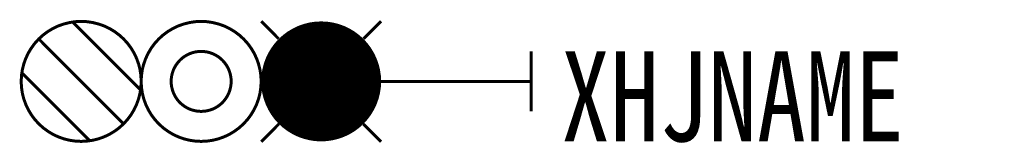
# Model space of a CAD drawing. Header units: inches. Extents: x -17.1 to 15.8, y 3.9 to 8.1.
import ezdxf

# ---------------------------------------------------------------- set-up
doc = ezdxf.new("R2010")
doc.units = ezdxf.units.IN
doc.header["$MEASUREMENT"] = 0
doc.styles.add('HZ', font='SimSun.ttf', dxfattribs={"width": 0.8})

msp = doc.modelspace()

# ---------------------------------------------------------------- linework, layer by layer
at = {"color": 2, "const_width": 0.1}
msp.add_lwpolyline([(-17, 6, 1), (-13, 6, 1)], format="xyb", close=True, dxfattribs=at)
for points in [[(-13.02, 5.717), (-15.283, 7.98)], [(-13.586, 4.586), (-16.414, 7.414)], [(-14.717, 4.02), (-16.98, 6.283)]]:
    msp.add_lwpolyline(points, dxfattribs=at)
at = {"const_width": 0.1}
for points in [[(-13, 6, 1), (-9, 6, 1)], [(-12, 6, 1), (-10, 6, 1)]]:
    msp.add_lwpolyline(points, format="xyb", close=True, dxfattribs=at)
at = {"color": 1, "const_width": 0.1}
for points in [[(-9, 8.007), (-8.416, 7.42)], [(-5, 8.007), (-5.584, 7.42)], [(-8.409, 4.58), (-9, 3.986)], [(-5.591, 4.58), (-5, 3.986)]]:
    msp.add_lwpolyline(points, dxfattribs=at)
at = {"color": 1, "const_width": 2}
msp.add_lwpolyline([(-8, 6, 1), (-6, 6, 1)], format="xyb", close=True, dxfattribs=at)
at = {"const_width": 0.1}
for points in [[(0, 7), (0, 5)], [(0, 6), (-5, 6)]]:
    msp.add_lwpolyline(points, dxfattribs=at)

# ---------------------------------------------------------------- texts
at = {"style": 'HZ', "width": 0.8}
msp.add_attdef('XHJNAME', (1, 4), 'S2', height=3, dxfattribs=at)

doc.saveas('drawing.dxf')
